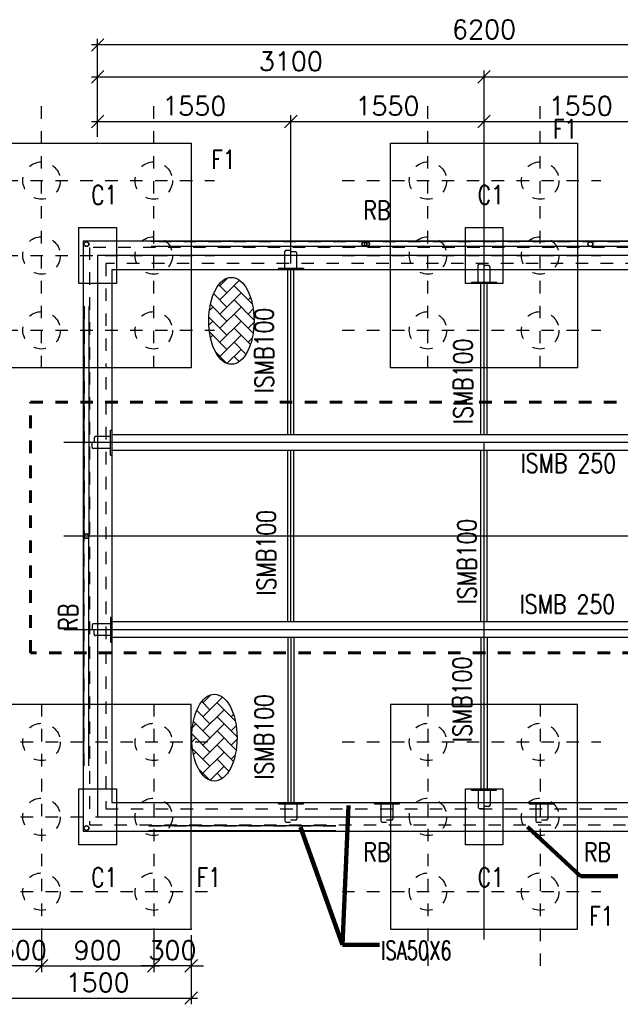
# Model space of a CAD drawing. Header units: inches. Extents: x 727810 to 1461440, y 2714588 to 5435005.
# Tile 85 of 233: x 729493.03 to 729497.85, y 2715575.41 to 2715583.31. Entities that reach past the tile are written whole.
import ezdxf

# ---------------------------------------------------------------- set-up
doc = ezdxf.new("R2010")
doc.units = ezdxf.units.IN
doc.header["$MEASUREMENT"] = 0
doc.linetypes.add('DIVIDEX2', pattern=[2.5, 1, -0.5, 0, -0.5, 0, -0.5])
doc.linetypes.add('HIDDEN', pattern=[0.375, 0.25, -0.125])
doc.layers.add('AM_5', color=3, linetype='Continuous', lineweight=15)
doc.layers.add('AM_8', color=1, linetype='Continuous', lineweight=15)
doc.layers.add('DETAILS', color=7, linetype='Continuous')
doc.layers.add('Inverter Room', color=7, linetype='Continuous')
doc.styles.add('ROMANS', font='ROMANS.shx', dxfattribs={"height": 10})
doc.dimstyles.new('DIM-', dxfattribs={"dimscale": 0, "dimtxt": 0.15, "dimasz": 0.15, "dimexe": 0, "dimexo": 0, "dimgap": 0.15, "dimtad": 1, "dimdec": 0, "dimlfac": 1000, "dimzin": 0, "dimdsep": 46, "dimtxsty": 'ROMANS', "dimblk": 'OBLIQUE', "dimcen": 0, "dimclrd": 6, "dimclre": 6, "dimclrt": 3, "dimadec": 0, "dimazin": 0, "dimtfac": 1, "dimtdec": 0, "dimtmove": 2, "dimatfit": 3, "dimfxl": 1, "dimtolj": 1, "dimtzin": 0, "dimarcsym": 2})
doc.dimstyles.new('ROMANS$0', dxfattribs={"dimscale": 100, "dimtxt": 100, "dimasz": 1, "dimexe": 0.5, "dimexo": 0.5, "dimgap": 0.5, "dimtad": 1, "dimdec": 0, "dimrnd": 5, "dimdsep": 46, "dimtxsty": 'ROMANS', "dimblk": 'OBLIQUE', "dimcen": 1, "dimdle": 0.5, "dimclrd": 6, "dimclre": 6, "dimclrt": 3, "dimadec": 0, "dimazin": 0, "dimtfac": 1, "dimtdec": 0, "dimtix": 1, "dimtmove": 0, "dimatfit": 3, "dimldrblk": 'OBLIQUE', "dimfxl": 1, "dimtolj": 1, "dimtzin": 0, "dimarcsym": 0})

# ---------------------------------------------------------------- blocks, each defined once
blk = doc.blocks.new('_Oblique')
at = {"color": 0, "linetype": 'ByBlock', "lineweight": -2}
blk.add_line((-0.5, -0.5), (0.5, 0.5), dxfattribs=at)
blk = doc.blocks.new('*D76')
at = {"layer": 'Inverter Room', "color": 6, "lineweight": -2, "ltscale": 0.5, "transparency": 16777216}
for p, q in [((2103718.5, -2332765.3), (2103718.5, -2331165.3)), ((2103215.3, -2331215.3), (2103768.5, -2331215.3)), ((2103215.3, -2332715.3), (2103768.5, -2332715.3))]:
    blk.add_line(p, q, dxfattribs=at)
at = {"layer": 'Inverter Room', "color": 0, "ltscale": 0.5, "transparency": 16777216}
for p in [(2103165.3, -2331215.3), (2103718.5, -2331215.3), (2103165.3, -2332715.3)]:
    blk.add_point(p, dxfattribs=at)
at = {"layer": 'Inverter Room', "color": 6, "lineweight": -2, "ltscale": 0.5, "transparency": 16777216, "xscale": 100, "yscale": 100, "zscale": 100}
for p, rotation in [((2103718.5, -2331215.3), 90), ((2103718.5, -2332715.3), 270)]:
    blk.add_blockref('_Oblique', p, dxfattribs=dict(at, rotation=rotation))
at = {"layer": 'Inverter Room', "color": 3, "ltscale": 0.5, "transparency": 16777216, "insert": (2103593.5, -2331965.3), "char_height": 150, "attachment_point": 5, "rotation": 90, "style": 'ROMANS'}
blk.add_mtext('\\A1;1500', dxfattribs=at)
blk = doc.blocks.new('*D79')
at = {"layer": 'Inverter Room', "color": 6, "lineweight": -2, "ltscale": 0.5, "transparency": 16777216}
for p, q in [((2103460.5, -2332415.3), (2103460.5, -2332315.3)), ((2103215.3, -2332415.3), (2103510.5, -2332415.3)), ((2103460.5, -2332415.3), (2103460.5, -2332715.3)), ((2103215.3, -2332715.3), (2103510.5, -2332715.3)), ((2103460.5, -2332715.3), (2103460.5, -2332815.3))]:
    blk.add_line(p, q, dxfattribs=at)
at = {"layer": 'Inverter Room', "color": 0, "ltscale": 0.5, "transparency": 16777216}
for p in [(2103165.3, -2332415.3), (2103165.3, -2332715.3), (2103460.5, -2332715.3)]:
    blk.add_point(p, dxfattribs=at)
at = {"layer": 'Inverter Room', "color": 6, "lineweight": -2, "ltscale": 0.5, "transparency": 16777216, "xscale": 100, "yscale": 100, "zscale": 100}
for p, rotation in [((2103460.5, -2332415.3), 270), ((2103460.5, -2332715.3), 90)]:
    blk.add_blockref('_Oblique', p, dxfattribs=dict(at, rotation=rotation))
at = {"layer": 'Inverter Room', "color": 3, "ltscale": 0.5, "transparency": 16777216, "insert": (2103335.5, -2332565.3), "char_height": 150, "attachment_point": 5, "rotation": 90, "style": 'ROMANS'}
blk.add_mtext('\\A1;300', dxfattribs=at)
blk = doc.blocks.new('*D81')
at = {"layer": 'AM_5', "color": 6, "lineweight": -2, "transparency": 16777216}
for p, q in [((2103215.3, -2331515.3), (2103510.5, -2331515.3)), ((2103460.5, -2332465.3), (2103460.5, -2331465.3)), ((2103215.3, -2332415.3), (2103510.5, -2332415.3))]:
    blk.add_line(p, q, dxfattribs=at)
at = {"layer": 'Inverter Room', "color": 0, "transparency": 16777216}
for p in [(2103165.3, -2331515.3), (2103460.5, -2331515.3), (2103165.3, -2332415.3)]:
    blk.add_point(p, dxfattribs=at)
at = {"layer": 'AM_5', "color": 6, "lineweight": -2, "transparency": 16777216, "xscale": 100, "yscale": 100, "zscale": 100}
for p, rotation in [((2103460.5, -2331515.3), 90), ((2103460.5, -2332415.3), 270)]:
    blk.add_blockref('_Oblique', p, dxfattribs=dict(at, rotation=rotation))
at = {"layer": 'AM_5', "color": 3, "transparency": 16777216, "insert": (2103335.5, -2331965.3), "char_height": 150, "attachment_point": 5, "rotation": 90, "style": 'ROMANS', "bg_fill": 3, "box_fill_scale": 1.25, "bg_fill_color": 256, "bg_fill_true_color": 13158600, "bg_fill_transparency": 0}
blk.add_mtext('\\A1;900', dxfattribs=at)
blk = doc.blocks.new('*D82')
at = {"layer": 'Inverter Room', "color": 6, "lineweight": -2, "ltscale": 0.5, "transparency": 16777216}
for p, q in [((2103460.5, -2331215.3), (2103460.5, -2331115.3)), ((2103215.3, -2331215.3), (2103510.5, -2331215.3)), ((2103460.5, -2331215.3), (2103460.5, -2331515.3)), ((2103215.3, -2331515.3), (2103510.5, -2331515.3)), ((2103460.5, -2331515.3), (2103460.5, -2331615.3))]:
    blk.add_line(p, q, dxfattribs=at)
at = {"layer": 'Inverter Room', "color": 0, "ltscale": 0.5, "transparency": 16777216}
for p in [(2103165.3, -2331215.3), (2103165.3, -2331515.3), (2103460.5, -2331515.3)]:
    blk.add_point(p, dxfattribs=at)
at = {"layer": 'Inverter Room', "color": 6, "lineweight": -2, "ltscale": 0.5, "transparency": 16777216, "xscale": 100, "yscale": 100, "zscale": 100}
for p, rotation in [((2103460.5, -2331215.3), 270), ((2103460.5, -2331515.3), 90)]:
    blk.add_blockref('_Oblique', p, dxfattribs=dict(at, rotation=rotation))
at = {"layer": 'Inverter Room', "color": 3, "ltscale": 0.5, "transparency": 16777216, "insert": (2103335.5, -2331365.3), "char_height": 150, "attachment_point": 5, "rotation": 90, "style": 'ROMANS'}
blk.add_mtext('\\A1;300', dxfattribs=at)
blk = doc.blocks.new('*D83')
at = {"layer": 'Inverter Room', "color": 6, "lineweight": -2, "ltscale": 0.5, "transparency": 16777216}
for p, q in [((2096077.9, -2325715.3), (2096077.9, -2332015.3)), ((2096815.3, -2325765.3), (2096027.9, -2325765.3)), ((2096815.3, -2331965.3), (2096027.9, -2331965.3))]:
    blk.add_line(p, q, dxfattribs=at)
at = {"layer": 'Inverter Room', "color": 0, "ltscale": 0.5, "transparency": 16777216}
for p in [(2096865.3, -2325765.3), (2096077.9, -2331965.3), (2096865.3, -2331965.3)]:
    blk.add_point(p, dxfattribs=at)
at = {"layer": 'Inverter Room', "color": 6, "lineweight": -2, "ltscale": 0.5, "transparency": 16777216, "xscale": 100, "yscale": 100, "zscale": 100}
for p, rotation in [((2096077.9, -2325765.3), 90), ((2096077.9, -2331965.3), 270)]:
    blk.add_blockref('_Oblique', p, dxfattribs=dict(at, rotation=rotation))
at = {"layer": 'Inverter Room', "color": 3, "ltscale": 0.5, "transparency": 16777216, "insert": (2095952.9, -2328865.3), "char_height": 150, "attachment_point": 5, "rotation": 90, "style": 'ROMANS'}
blk.add_mtext('\\A1;6200', dxfattribs=at)
blk = doc.blocks.new('*D85')
at = {"layer": 'AM_5', "color": 6, "lineweight": -2, "transparency": 16777216}
for p, q in [((2096333.6, -2332015.3), (2096333.6, -2328815.3)), ((2096815.3, -2328865.3), (2096283.6, -2328865.3)), ((2096815.3, -2331965.3), (2096283.6, -2331965.3))]:
    blk.add_line(p, q, dxfattribs=at)
at = {"layer": 'Inverter Room', "color": 0, "transparency": 16777216}
for p in [(2096333.6, -2328865.3), (2096865.3, -2328865.3), (2096865.3, -2331965.3)]:
    blk.add_point(p, dxfattribs=at)
at = {"layer": 'AM_5', "color": 6, "lineweight": -2, "transparency": 16777216, "xscale": 100, "yscale": 100, "zscale": 100}
for p, rotation in [((2096333.6, -2328865.3), 90), ((2096333.6, -2331965.3), 270)]:
    blk.add_blockref('_Oblique', p, dxfattribs=dict(at, rotation=rotation))
at = {"layer": 'AM_5', "color": 3, "transparency": 16777216, "insert": (2096208.6, -2330415.3), "char_height": 150, "attachment_point": 5, "rotation": 90, "style": 'ROMANS', "bg_fill": 3, "box_fill_scale": 1.25, "bg_fill_color": 256, "bg_fill_true_color": 13158600, "bg_fill_transparency": 0}
blk.add_mtext('\\A1;3100', dxfattribs=at)
blk = doc.blocks.new('*D73')
at = {"layer": 'AM_5', "color": 6, "lineweight": -2, "transparency": 16777216}
for p, q in [((2096333.6, -2328915.3), (2096333.6, -2325715.3)), ((2096815.3, -2325765.3), (2096283.6, -2325765.3)), ((2096815.3, -2328865.3), (2096283.6, -2328865.3))]:
    blk.add_line(p, q, dxfattribs=at)
at = {"layer": 'Inverter Room', "color": 0, "transparency": 16777216}
for p in [(2096333.6, -2325765.3), (2096865.3, -2325765.3), (2096865.3, -2328865.3)]:
    blk.add_point(p, dxfattribs=at)
at = {"layer": 'AM_5', "color": 6, "lineweight": -2, "transparency": 16777216, "xscale": 100, "yscale": 100, "zscale": 100}
for p, rotation in [((2096333.6, -2325765.3), 90), ((2096333.6, -2328865.3), 270)]:
    blk.add_blockref('_Oblique', p, dxfattribs=dict(at, rotation=rotation))
at = {"layer": 'AM_5', "color": 3, "transparency": 16777216, "insert": (2096208.6, -2327315.3), "char_height": 150, "attachment_point": 5, "rotation": 90, "style": 'ROMANS', "bg_fill": 3, "box_fill_scale": 1.25, "bg_fill_color": 256, "bg_fill_true_color": 13158600, "bg_fill_transparency": 0}
blk.add_mtext('\\A1;3100', dxfattribs=at)
blk = doc.blocks.new('*D87')
at = {"layer": 'DETAILS', "color": 6, "lineweight": -2, "ltscale": 0.5, "transparency": 16777216}
for p, q in [((2096691.9, -2332015.3), (2096691.9, -2330365.3)), ((2097830.3, -2330415.3), (2096641.9, -2330415.3)), ((2096815.3, -2331965.3), (2096641.9, -2331965.3))]:
    blk.add_line(p, q, dxfattribs=at)
at = {"layer": 'Inverter Room', "color": 0, "ltscale": 0.5, "transparency": 16777216}
for p in [(2096691.9, -2330415.3), (2097880.3, -2330415.3), (2096865.3, -2331965.3)]:
    blk.add_point(p, dxfattribs=at)
at = {"layer": 'DETAILS', "color": 6, "lineweight": -2, "ltscale": 0.5, "transparency": 16777216, "xscale": 100, "yscale": 100, "zscale": 100}
for p, rotation in [((2096691.9, -2330415.3), 90), ((2096691.9, -2331965.3), 270)]:
    blk.add_blockref('_Oblique', p, dxfattribs=dict(at, rotation=rotation))
at = {"layer": 'DETAILS', "color": 3, "ltscale": 0.5, "transparency": 16777216, "insert": (2096566.9, -2331190.3), "char_height": 150, "attachment_point": 5, "rotation": 90, "style": 'ROMANS', "bg_fill": 3, "box_fill_scale": 1.25, "bg_fill_color": 256, "bg_fill_true_color": 13158600, "bg_fill_transparency": 0}
blk.add_mtext('\\A1;1550', dxfattribs=at)
blk = doc.blocks.new('*D89')
at = {"layer": 'DETAILS', "color": 6, "lineweight": -2, "ltscale": 0.5, "transparency": 16777216}
for p, q in [((2096691.9, -2330465.3), (2096691.9, -2328815.3)), ((2097830.3, -2328865.3), (2096641.9, -2328865.3)), ((2097830.3, -2330415.3), (2096641.9, -2330415.3))]:
    blk.add_line(p, q, dxfattribs=at)
at = {"layer": 'Inverter Room', "color": 0, "ltscale": 0.5, "transparency": 16777216}
for p in [(2096691.9, -2328865.3), (2097880.3, -2328865.3), (2097880.3, -2330415.3)]:
    blk.add_point(p, dxfattribs=at)
at = {"layer": 'DETAILS', "color": 6, "lineweight": -2, "ltscale": 0.5, "transparency": 16777216, "xscale": 100, "yscale": 100, "zscale": 100}
for p, rotation in [((2096691.9, -2328865.3), 90), ((2096691.9, -2330415.3), 270)]:
    blk.add_blockref('_Oblique', p, dxfattribs=dict(at, rotation=rotation))
at = {"layer": 'DETAILS', "color": 3, "ltscale": 0.5, "transparency": 16777216, "insert": (2096566.9, -2329640.3), "char_height": 150, "attachment_point": 5, "rotation": 90, "style": 'ROMANS', "bg_fill": 3, "box_fill_scale": 1.25, "bg_fill_color": 256, "bg_fill_true_color": 13158600, "bg_fill_transparency": 0}
blk.add_mtext('\\A1;1550', dxfattribs=at)
blk = doc.blocks.new('*D90')
at = {"layer": 'DETAILS', "color": 6, "lineweight": -2, "ltscale": 0.5, "transparency": 16777216}
for p, q in [((2097830.3, -2327315.3), (2096641.9, -2327315.3)), ((2096691.9, -2328915.3), (2096691.9, -2327265.3)), ((2097830.3, -2328865.3), (2096641.9, -2328865.3))]:
    blk.add_line(p, q, dxfattribs=at)
at = {"layer": 'Inverter Room', "color": 0, "ltscale": 0.5, "transparency": 16777216}
for p in [(2096691.9, -2327315.3), (2097880.3, -2327315.3), (2097880.3, -2328865.3)]:
    blk.add_point(p, dxfattribs=at)
at = {"layer": 'DETAILS', "color": 6, "lineweight": -2, "ltscale": 0.5, "transparency": 16777216, "xscale": 100, "yscale": 100, "zscale": 100}
for p, rotation in [((2096691.9, -2327315.3), 90), ((2096691.9, -2328865.3), 270)]:
    blk.add_blockref('_Oblique', p, dxfattribs=dict(at, rotation=rotation))
at = {"layer": 'DETAILS', "color": 3, "ltscale": 0.5, "transparency": 16777216, "insert": (2096566.9, -2328090.3), "char_height": 150, "attachment_point": 5, "rotation": 90, "style": 'ROMANS', "bg_fill": 3, "box_fill_scale": 1.25, "bg_fill_color": 256, "bg_fill_true_color": 13158600, "bg_fill_transparency": 0}
blk.add_mtext('\\A1;1550', dxfattribs=at)
blk = doc.blocks.new('bhcbhb')
at = {"layer": 'AM_8', "ltscale": 0.5}
h = blk.add_hatch(dxfattribs=at)
h.set_pattern_fill('AR-HBONE', color=256, scale=20, angle=90, style=0)
h.set_pattern_definition([(135, (-264657.27, -4305255.49), (-113.137085, 2e-14), [240, -80]), (225, (-264713.84, -4305198.924), (-113.137085, 2e-14), [240, -80])])
edge = h.paths.add_edge_path()
edge.add_ellipse((2098289.4, -2330892.4), major_axis=(-348.6, 0), ratio=0.521978, start_angle=191.45916, end_angle=459.29111)
edge.add_ellipse((2098289.4, -2330892.4), major_axis=(-348.6, 0), ratio=0.521978, start_angle=99.29111, end_angle=191.45916)
h = blk.add_hatch(dxfattribs=at)
h.set_pattern_fill('AR-HBONE', color=256, scale=20, angle=90, style=0)
h.set_pattern_definition([(135, (-261315.51, -4305391.94), (-113.137085, 2e-14), [240, -80]), (225, (-261372.075, -4305335.37), (-113.137085, 2e-14), [240, -80])])
edge = h.paths.add_edge_path()
edge.add_ellipse((2101631.2, -2331028.8), major_axis=(-348.6, 0), ratio=0.521978, start_angle=191.45916, end_angle=459.29111)
edge.add_ellipse((2101631.2, -2331028.8), major_axis=(-348.6, 0), ratio=0.521978, start_angle=99.29111, end_angle=191.45916)
at = {"layer": 'DETAILS', "ltscale": 0.5}
for p, q in [((2097654.4, -2326175.3), (2097654.4, -2331535.4)), ((2097694.4, -2326175.3), (2097694.4, -2331535.4)), ((2102336.2, -2331555.4), (2102336.2, -2330055.4)), ((2102376.2, -2331555.4), (2102376.2, -2330055.4)), ((2098174.4, -2332035.4), (2100014.8, -2332035.4)), ((2101856.2, -2332035.4), (2100015.8, -2332035.4)), ((2098174.4, -2332075.4), (2100014.8, -2332075.4)), ((2101856.2, -2332075.4), (2100015.8, -2332075.4))]:
    blk.add_line(p, q, dxfattribs=at)
at = {"layer": 'DETAILS', "linetype": 'DIVIDEX2', "ltscale": 0.5}
for p, q in [((2097165.3, -2330004.8), (2097165.3, -2327928.8)), ((2097765.3, -2330004.8), (2097765.3, -2327928.8)), ((2098365.3, -2330004.8), (2098365.3, -2327928.8)), ((2101665.3, -2330004.8), (2101665.3, -2327928.8)), ((2102265.3, -2330004.8), (2102265.3, -2327928.8)), ((2102865.3, -2330004.8), (2102865.3, -2327928.8)), ((2098669.2, -2328415.3), (2096567.2, -2328415.3)), ((2101361.4, -2328415.3), (2103463.4, -2328415.3)), ((2098669.2, -2329315.3), (2096567.2, -2329315.3)), ((2101361.4, -2329315.3), (2103463.4, -2329315.3)), ((2097165.3, -2333104.8), (2097165.3, -2331028.8)), ((2097765.3, -2333104.8), (2097765.3, -2331028.8)), ((2098365.3, -2333104.8), (2098365.3, -2331028.8)), ((2101665.3, -2332983.2), (2101665.3, -2331028.8)), ((2102265.3, -2332983.2), (2102265.3, -2331028.8)), ((2102865.3, -2332983.2), (2102865.3, -2331028.8)), ((2098669.2, -2331515.3), (2096567.2, -2331515.3)), ((2101361.4, -2331515.3), (2103547.7, -2331515.3)), ((2098669.2, -2332415.3), (2096567.2, -2332415.3)), ((2101361.4, -2332415.3), (2103547.7, -2332415.3))]:
    blk.add_line(p, q, dxfattribs=at)
at = {"layer": 'DETAILS', "linetype": 'HIDDEN', "lineweight": 60, "ltscale": 20}
blk.add_lwpolyline([(2098942.4, -2332504), (2098942.4, -2325454.7), (2100949.6, -2325454.7), (2100949.6, -2332504)], close=True, dxfattribs=at)
at = {"layer": 'DETAILS', "ltscale": 0.5}
for centre in [(2097674.4, -2328012.6), (2097674.4, -2329805.4), (2097674.4, -2329825.4), (2097674.4, -2332055.4), (2100015.3, -2332055.4), (2102356.2, -2332055.4)]:
    blk.add_circle(centre, 20, dxfattribs=at)
for centre in [(2098289.4, -2330892.4), (2101631.2, -2331028.8)]:
    blk.add_ellipse(centre, major_axis=(-348.6, 0), ratio=0.521978, dxfattribs=at)
at = {"layer": 'Inverter Room', "ltscale": 2}
for p, q in [((2099265.3, -2324987.7), (2099265.3, -2332237.4)), ((2100015.3, -2324987.7), (2100015.3, -2332237.4)), ((2100765.3, -2324987.7), (2100765.3, -2332237.4)), ((2099202.8, -2328865.3), (2097990.3, -2328865.3)), ((2103247.8, -2328865.3), (2099265.3, -2328865.3)), ((2099312.8, -2328865.3), (2099265.3, -2328865.3)), ((2100702.8, -2328865.3), (2099327.8, -2328865.3)), ((2099202.8, -2330415.3), (2097880.3, -2330415.3)), ((2100702.8, -2330415.3), (2099327.8, -2330415.3)), ((2100827.8, -2330415.3), (2102150.3, -2330415.3))]:
    blk.add_line(p, q, dxfattribs=at)
at = {"layer": 'Inverter Room', "color": 4, "ltscale": 0.5}
for p, q in [((2099202.8, -2325880.3), (2099202.8, -2331850.3)), ((2099327.8, -2325880.3), (2099327.8, -2331850.3)), ((2100702.8, -2325880.3), (2100702.8, -2331850.3)), ((2100827.8, -2325880.3), (2100827.8, -2331850.3)), ((2102162.3, -2328302.8), (2102150.3, -2328302.8)), ((2102162.3, -2328502.8), (2102150.3, -2328502.8)), ((2097978.3, -2328765.3), (2097990.3, -2328765.3)), ((2102052.3, -2328765.3), (2102040.3, -2328765.3)), ((2099202.8, -2328840.3), (2097990.3, -2328840.3)), ((2099202.8, -2328890.3), (2097990.3, -2328890.3)), ((2100702.8, -2328840.3), (2099327.8, -2328840.3)), ((2100702.8, -2328890.3), (2099327.8, -2328890.3)), ((2100827.8, -2328840.3), (2102040.3, -2328840.3)), ((2100827.8, -2328890.3), (2102040.3, -2328890.3)), ((2097978.3, -2328965.3), (2097990.3, -2328965.3)), ((2102052.3, -2328965.3), (2102040.3, -2328965.3)), ((2102162.3, -2329544.8), (2102150.3, -2329544.8)), ((2102162.3, -2329744.8), (2102150.3, -2329744.8)), ((2097868.3, -2330315.3), (2097880.3, -2330315.3)), ((2102162.3, -2330315.3), (2102150.3, -2330315.3)), ((2099202.8, -2330390.3), (2097880.3, -2330390.3)), ((2100702.8, -2330390.3), (2099327.8, -2330390.3)), ((2100827.8, -2330390.3), (2102150.3, -2330390.3)), ((2099202.8, -2330440.3), (2097880.3, -2330440.3)), ((2100702.8, -2330440.3), (2099327.8, -2330440.3)), ((2100827.8, -2330440.3), (2102150.3, -2330440.3)), ((2097868.3, -2330515.3), (2097880.3, -2330515.3)), ((2102162.3, -2330515.3), (2102150.3, -2330515.3)), ((2099165.3, -2331862.8), (2099165.3, -2331850.8)), ((2099365.3, -2331862.8), (2099365.3, -2331850.8)), ((2100665.3, -2331862.8), (2100665.3, -2331850.8)), ((2100865.3, -2331862.8), (2100865.3, -2331850.8))]:
    blk.add_line(p, q, dxfattribs=at)
at = {"layer": 'Inverter Room', "color": 8, "linetype": 'HIDDEN', "ltscale": 2}
for p, q in [((2097656.4, -2326175.3), (2097656.4, -2331535.4)), ((2097692.4, -2326173.6), (2097692.4, -2331535.4)), ((2102338.2, -2331555.4), (2102338.2, -2330055.4)), ((2102374.2, -2331557), (2102374.2, -2330053.7)), ((2098174.4, -2332037.4), (2100006.1, -2332037.4)), ((2101856.2, -2332037.4), (2100024.6, -2332037.4)), ((2098172.8, -2332073.3), (2100006, -2332073.3)), ((2101857.9, -2332073.3), (2100024.7, -2332073.3))]:
    blk.add_line(p, q, dxfattribs=at)
at = {"layer": 'Inverter Room', "color": 2}
for p, q in [((2102162.3, -2328447.6), (2102162.3, -2328358.1)), ((2102165.3, -2328355.1), (2102282.3, -2328355.1)), ((2102293.6, -2328366.3), (2102293.6, -2328404.9)), ((2102308.6, -2328439.3), (2102308.6, -2328405.4)), ((2102165.3, -2328450.6), (2102297.4, -2328450.6)), ((2102162.3, -2329689.6), (2102162.3, -2329600.1)), ((2102165.3, -2329597.1), (2102282.3, -2329597.1)), ((2102293.6, -2329608.3), (2102293.6, -2329646.9)), ((2102165.3, -2329692.6), (2102297.4, -2329692.6)), ((2102308.6, -2329681.3), (2102308.6, -2329647.4)), ((2097737.1, -2330378.8), (2097737.1, -2330417.4)), ((2097865.3, -2330367.6), (2097748.3, -2330367.6)), ((2097868.3, -2330460.1), (2097868.3, -2330370.6)), ((2102162.3, -2330460.1), (2102162.3, -2330370.6)), ((2102165.3, -2330367.6), (2102282.3, -2330367.6)), ((2102293.6, -2330378.8), (2102293.6, -2330417.4)), ((2097722, -2330451.8), (2097722, -2330418)), ((2097865.3, -2330463.1), (2097733.3, -2330463.1)), ((2102165.3, -2330463.1), (2102297.4, -2330463.1)), ((2102308.6, -2330451.8), (2102308.6, -2330418)), ((2099217.6, -2331865.8), (2099217.6, -2331982.8)), ((2099310.1, -2331862.8), (2099220.6, -2331862.8)), ((2099313.1, -2331865.8), (2099313.1, -2331997.9)), ((2100717.6, -2331865.8), (2100717.6, -2331997.9)), ((2100720.6, -2331862.8), (2100810.1, -2331862.8)), ((2100813.1, -2331865.8), (2100813.1, -2331982.8)), ((2099228.9, -2331994.1), (2099267.4, -2331994.1)), ((2099301.8, -2332009.1), (2099268, -2332009.1)), ((2100728.9, -2332009.1), (2100762.7, -2332009.1)), ((2100801.8, -2331994.1), (2100763.2, -2331994.1))]:
    blk.add_line(p, q, dxfattribs=at)
at = {"layer": 'Inverter Room'}
for p, q in [((2097847.1, -2328828.8), (2097847.1, -2328867.4)), ((2097975.3, -2328817.6), (2097858.3, -2328817.6)), ((2097978.3, -2328910.1), (2097978.3, -2328820.6)), ((2102052.3, -2328910.1), (2102052.3, -2328820.6)), ((2102055.3, -2328817.6), (2102172.3, -2328817.6)), ((2102183.6, -2328828.8), (2102183.6, -2328867.4)), ((2097832, -2328901.8), (2097832, -2328868)), ((2102198.6, -2328901.8), (2102198.6, -2328868)), ((2097975.3, -2328913.1), (2097843.3, -2328913.1)), ((2102055.3, -2328913.1), (2102187.4, -2328913.1))]:
    blk.add_line(p, q, dxfattribs=at)
at = {"layer": 'Inverter Room', "color": 4, "ltscale": 0.5}
for points in [[(2102380.3, -2332080.3), (2102380.3, -2325650.3), (2097650.3, -2325650.3), (2097650.3, -2332080.3)], [(2102150.3, -2331850.3), (2102150.3, -2325880.3), (2097880.3, -2325880.3), (2097880.3, -2331850.3)], [(2098665.3, -2328115.3), (2098665.3, -2329615.3), (2096865.3, -2329615.3), (2096865.3, -2328115.3)], [(2101365.3, -2328115.3), (2101365.3, -2329615.3), (2103165.3, -2329615.3), (2103165.3, -2328115.3)], [(2098665.3, -2331215.3), (2098665.3, -2332715.3), (2096865.3, -2332715.3), (2096865.3, -2331215.3)], [(2101365.3, -2331215.3), (2101365.3, -2332715.3), (2103165.3, -2332715.3), (2103165.3, -2331215.3)]]:
    blk.add_lwpolyline(points, close=True, dxfattribs=at)
at = {"layer": 'Inverter Room', "color": 8, "linetype": 'HIDDEN', "ltscale": 2}
for points in [[(2099515.3, -2325700.3), (2097700.3, -2325700.3), (2097700.3, -2332030.3), (2102330.3, -2332030.3), (2102330.3, -2325700.3), (2099585.3, -2325700.3)], [(2098740.3, -2331900.3), (2102200.3, -2331900.3), (2102200.3, -2325830.3), (2097830.3, -2325830.3), (2097830.3, -2331900.3), (2098665.3, -2331900.3)]]:
    blk.add_lwpolyline(points, dxfattribs=at)
at = {"layer": 'Inverter Room', "ltscale": 2}
blk.add_lwpolyline([(2102265.3, -2331965.3), (2102265.3, -2325765.3), (2097765.3, -2325765.3), (2097765.3, -2331965.3)], close=True, dxfattribs=at)
at = {"layer": 'Inverter Room', "color": 4, "ltscale": 0.5}
for points in [[(2102150.3, -2331815.3), (2102150.3, -2325765.3)], [(2102162.3, -2328502.8), (2102162.3, -2328302.8)], [(2097978.3, -2328965.3), (2097978.3, -2328765.3)], [(2102052.3, -2328965.3), (2102052.3, -2328765.3)], [(2102162.3, -2329744.8), (2102162.3, -2329544.8)], [(2097868.3, -2330515.3), (2097868.3, -2330315.3)], [(2102162.3, -2330515.3), (2102162.3, -2330315.3)], [(2099365.3, -2331862.8), (2099165.3, -2331862.8)], [(2100665.3, -2331862.8), (2100865.3, -2331862.8)]]:
    blk.add_lwpolyline(points, dxfattribs=at)
at = {"layer": 'Inverter Room', "ltscale": 3}
for points in [[(2097990.3, -2328715.3), (2097990.3, -2329015.3), (2097540.3, -2329015.3), (2097540.3, -2328715.3)], [(2102490.3, -2328715.3), (2102490.3, -2329015.3), (2102040.3, -2329015.3), (2102040.3, -2328715.3)], [(2097990.3, -2331815.3), (2097990.3, -2332115.3), (2097540.3, -2332115.3), (2097540.3, -2331815.3)], [(2102490.3, -2331815.3), (2102490.3, -2332115.3), (2102040.3, -2332115.3), (2102040.3, -2331815.3)]]:
    blk.add_lwpolyline(points, close=True, dxfattribs=at)
at = {"layer": 'Inverter Room', "color": 8, "linetype": 'HIDDEN', "ltscale": 2}
for centre, radius in [((2097674.4, -2328012.6), 18), ((2097165.3, -2328415.3), 150), ((2097765.3, -2328415.3), 150), ((2098365.3, -2328415.3), 150), ((2101665.3, -2328415.3), 150), ((2102265.3, -2328415.3), 150), ((2102865.3, -2328415.3), 150), ((2097165.3, -2329315.3), 150), ((2097765.3, -2329315.3), 150), ((2098365.3, -2329315.3), 150), ((2101665.3, -2329315.3), 150), ((2102265.3, -2329315.3), 150), ((2102865.3, -2329315.3), 150), ((2097674.4, -2329805.4), 18), ((2097674.4, -2329825.4), 18), ((2097165.3, -2331515.3), 150), ((2097765.3, -2331515.3), 150), ((2098365.3, -2331515.3), 150), ((2101665.3, -2331515.3), 150), ((2102265.3, -2331515.3), 150), ((2102865.3, -2331515.3), 150), ((2097674.4, -2332055.4), 18), ((2100015.3, -2332055.4), 18), ((2102356.2, -2332055.4), 18), ((2097165.3, -2332415.3), 150), ((2097765.3, -2332415.3), 150), ((2098365.3, -2332415.3), 150), ((2101665.3, -2332415.3), 150), ((2102265.3, -2332415.3), 150), ((2102865.3, -2332415.3), 150)]:
    blk.add_circle(centre, radius, dxfattribs=at)
at = {"layer": 'Inverter Room', "color": 2}
for centre, radius, start, end in [((2102165.3, -2328358.1), 3, 90, 180), ((2102282.3, -2328366.3), 11.2, 0, 90), ((2102165.3, -2328447.6), 3, 180, 270), ((2102297.4, -2328439.3), 11.2, 270, 0), ((2102165.3, -2329600.1), 3, 90, 180), ((2102282.3, -2329608.3), 11.2, 0, 90), ((2102165.3, -2329689.6), 3, 180, 270), ((2102297.4, -2329681.3), 11.2, 270, 0), ((2097748.3, -2330378.8), 11.2, 90, 180), ((2097865.3, -2330370.6), 3, 0, 90), ((2102165.3, -2330370.6), 3, 90, 180), ((2102282.3, -2330378.8), 11.2, 0, 90), ((2097733.3, -2330451.8), 11.2, 180, 270), ((2097865.3, -2330460.1), 3, 270, 0), ((2102165.3, -2330460.1), 3, 180, 270), ((2102297.4, -2330451.8), 11.2, 270, 0), ((2099220.6, -2331865.8), 3, 90, 180), ((2099310.1, -2331865.8), 3, 0, 90), ((2100720.6, -2331865.8), 3, 90, 180), ((2100810.1, -2331865.8), 3, 0, 90), ((2099228.9, -2331982.8), 11.2, 180, 270), ((2100801.8, -2331982.8), 11.2, 270, 0), ((2099301.8, -2331997.9), 11.2, 270, 0), ((2100728.9, -2331997.9), 11.2, 180, 270)]:
    blk.add_arc(centre, radius, start, end, dxfattribs=at)
at = {"layer": 'Inverter Room'}
for centre, radius, start, end in [((2097858.3, -2328828.8), 11.2, 90, 180), ((2097975.3, -2328820.6), 3, 0, 90), ((2102055.3, -2328820.6), 3, 90, 180), ((2102172.3, -2328828.8), 11.2, 0, 90), ((2097843.3, -2328901.8), 11.2, 180, 270), ((2097975.3, -2328910.1), 3, 270, 0), ((2102055.3, -2328910.1), 3, 180, 270), ((2102187.4, -2328901.8), 11.2, 270, 0)]:
    blk.add_arc(centre, radius, start, end, dxfattribs=at)
at = {"layer": 'DETAILS', "color": 3, "style": 'ROMANS', "width": 0.8}
for s, rotation, p in [('RB', 90, (2102623, -2328064.4)), ('ISMB 250', 90, (2099506.6, -2328573.1)), ('ISMB 250', 90, (2100636.5, -2328580.4)), ('ISMB100', 180, (2099116.2, -2328959.6)), ('ISMB100', 180, (2100560.4, -2328928.1)), ('ISMB100', 180, (2101665.3, -2328966.8)), ('RB', 90, (2097478.1, -2329833.5)), ('RB', 90, (2102623, -2329833.5)), ('ISMB100', 180, (2098869.3, -2330555.3)), ('ISMB100', 180, (2100490.5, -2330538.1)), ('ISMB100', 180, (2101966.8, -2330555.3)), ('RB', 180, (2100772.7, -2332126.2))]:
    blk.add_text(s, height=150, rotation=rotation, dxfattribs=at).set_placement(p)
at = {"layer": 'Inverter Room', "color": 3, "linetype": 'Continuous', "style": 'ROMANS', "width": 0.8}
for s, p in [('F1', (2103135.5, -2328021.6)), ('F1', (2096826.4, -2328313.7)), ('C1', (2097355, -2328917.8)), ('C1', (2102825.7, -2328917.8)), ('F1', (2097070, -2331054.3)), ('F1', (2102825.7, -2331170.8)), ('C1', (2097355, -2332017.8)), ('C1', (2102825.7, -2332017.8))]:
    blk.add_text(s, height=150, rotation=90, dxfattribs=at).set_placement(p)
at = {"layer": 'Inverter Room', "color": 3, "style": 'ROMANS', "width": 0.7}
blk.add_text('ISA50X6', height=150, rotation=90, dxfattribs=at).set_placement((2103411.2, -2329692.8))
at = {"layer": 'Inverter Room', "ltscale": 0.5}
for base, p1, p2, picture, middle in [((2096077.9, -2331965.3), (2096865.3, -2325765.3), (2096865.3, -2331965.3), '*D83', (2095952.9, -2328865.3)), ((2103718.5, -2331215.3), (2103165.3, -2332715.3), (2103165.3, -2331215.3), '*D76', (2103593.5, -2331965.3)), ((2103460.5, -2332715.3), (2103165.3, -2332415.3), (2103165.3, -2332715.3), '*D79', (2103335.5, -2332565.3))]:
    dim = blk.add_linear_dim(base=base, p1=p1, p2=p2, angle=90, dimstyle='ROMANS$0', override={"dimtxt": 150, "dimfxl": 0.75, "dimarcsym": 1}, dxfattribs=at)
    dim.commit()
    dim.dimension.update_dxf_attribs({"geometry": picture, "text_midpoint": middle})
at = {"layer": 'Inverter Room'}
for points in [[(2102346.4, -2328518.2), (2102741.7, -2328091), (2102741.7, -2327793)], [(2102349.6, -2330336.9), (2103291.6, -2330001.8), (2103291.6, -2329703.9)], [(2102175.8, -2329954.2), (2103291.6, -2330001.8)]]:
    blk.add_leader(points, dimstyle='DIM-', override={"dimscale": 50, "dimtxt": 2.5, "dimasz": 2.3, "dimexe": 1, "dimexo": 1, "dimgap": 0.5, "dimtad": 0, "dimdle": 1, "dimlwd": 65535, "dimlwe": 65535}, dxfattribs=at)
at = {"layer": 'AM_5'}
for base, p1, p2, override, picture, middle in [((2096333.6, -2328865.3), (2096865.3, -2331965.3), (2096865.3, -2328865.3), {"dimtxt": 150, "dimtfill": 1, "dimarcsym": 1}, '*D85', (2096208.6, -2330415.3)), ((2103460.5, -2331515.3), (2103165.3, -2332415.3), (2103165.3, -2331515.3), {"dimtxt": 150, "dimpost": '', "dimtfill": 1, "dimarcsym": 1}, '*D81', (2103335.5, -2331965.3))]:
    dim = blk.add_linear_dim(base=base, p1=p1, p2=p2, angle=90, dimstyle='ROMANS$0', override=override, dxfattribs=at)
    dim.commit()
    dim.dimension.update_dxf_attribs({"geometry": picture, "text_midpoint": middle})
dim = blk.add_linear_dim(base=(2096333.6, -2325765.3), p1=(2096865.3, -2328865.3), p2=(2096865.3, -2325765.3), angle=90, dimstyle='ROMANS$0', override={"dimtxt": 150, "dimtfill": 1, "dimarcsym": 1}, dxfattribs=at)
dim.commit()
dim.dimension.update_dxf_attribs({"geometry": '*D73', "text_midpoint": (2096208.6, -2327315.3)})
at = {"layer": 'DETAILS', "ltscale": 0.5}
dim = blk.add_linear_dim(base=(2096691.9, -2330415.3), p1=(2096865.3, -2331965.3), p2=(2097880.3, -2330415.3), angle=90, dimstyle='ROMANS$0', override={"dimtxt": 150, "dimtfill": 1, "dimarcsym": 1}, dxfattribs=at)
dim.commit()
dim.dimension.update_dxf_attribs({"geometry": '*D87', "text_midpoint": (2096566.9, -2331190.3)})
at = {"layer": 'Inverter Room', "ltscale": 0.5}
dim = blk.add_linear_dim(base=(2103460.5, -2331515.3), p1=(2103165.3, -2331215.3), p2=(2103165.3, -2331515.3), angle=90, dimstyle='ROMANS$0', override={"dimtxt": 150, "dimfxl": 0.75, "dimarcsym": 1}, dxfattribs=at)
dim.commit()
dim.dimension.update_dxf_attribs({"geometry": '*D82', "text_midpoint": (2103335.5, -2331365.3)})
at = {"layer": 'Inverter Room', "ltscale": 2}
blk.add_line((2099202.8, -2328865.3), (2096632.7, -2328865.3), dxfattribs=at)
at = {"layer": 'DETAILS', "ltscale": 0.5}
dim = blk.add_linear_dim(base=(2096691.9, -2328865.3), p1=(2097880.3, -2330415.3), p2=(2097880.3, -2328865.3), angle=90, dimstyle='ROMANS$0', override={"dimtxt": 150, "dimtfill": 1, "dimarcsym": 1}, dxfattribs=at)
dim.commit()
dim.dimension.update_dxf_attribs({"geometry": '*D89', "text_midpoint": (2096566.9, -2329640.3)})
dim = blk.add_linear_dim(base=(2096691.9, -2327315.3), p1=(2097880.3, -2328865.3), p2=(2097880.3, -2327315.3), angle=90, dimstyle='ROMANS$0', override={"dimtxt": 150, "dimtfill": 1, "dimarcsym": 1}, dxfattribs=at)
dim.commit()
dim.dimension.update_dxf_attribs({"geometry": '*D90', "text_midpoint": (2096566.9, -2328090.3)})

msp = doc.modelspace()

# ---------------------------------------------------------------- block references
at = {"layer": 'DETAILS', "xscale": 0.001, "yscale": 0.001, "zscale": 0.001, "rotation": 270}
msp.add_blockref('bhcbhb', (731825.62169, 2717679.1803), dxfattribs=at)

doc.saveas('drawing.dxf')
